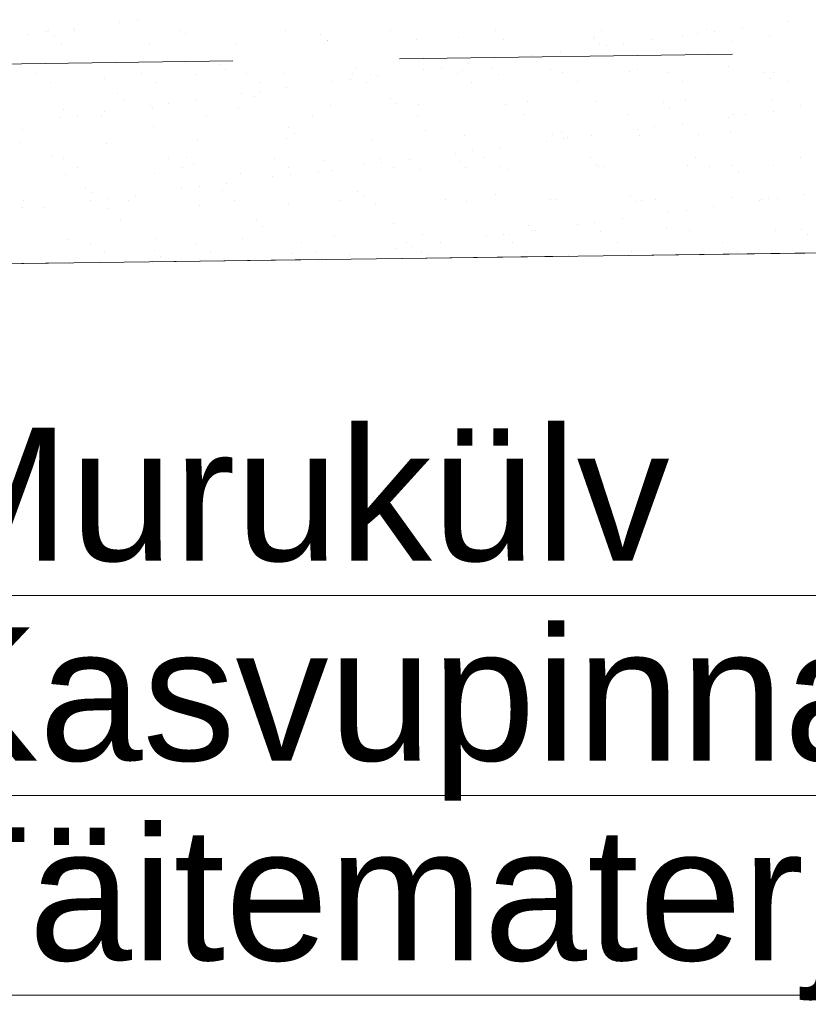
# Model space of a CAD drawing. Header units: metres. Extents: x 561538 to 562530, y 6580867 to 6581188.
# Tile 29 of 78: x 562506.65 to 562507.83, y 6580869.03 to 6580870.51. Entities that reach past the tile are written whole.
import ezdxf

# ---------------------------------------------------------------- set-up
doc = ezdxf.new("R2010")
doc.units = ezdxf.units.M
doc.linetypes.add('DASHED', pattern=[0.75, 0.5, -0.25])
doc.layers.add('KLM_lõige', color=7, linetype='Continuous', lineweight=9)
doc.layers.add('KLM_nähtavus', color=5, linetype='Continuous', lineweight=9)
doc.styles.add('SWISL_Kprojekt', font='swissl.ttf')

msp = doc.modelspace()

# ---------------------------------------------------------------- linework, layer by layer
at = {"layer": 'KLM_lõige'}
for p, q in [((562506.8233, 6580870.5099), (562506.8233, 6580870.5099)), ((562506.6898, 6580870.4939), (562506.6898, 6580870.4939)), ((562506.7278, 6580870.4973), (562506.7278, 6580870.4973)), ((562506.7968, 6580870.5064), (562506.7968, 6580870.5064)), ((562506.8872, 6580870.4933), (562506.8872, 6580870.4933)), ((562507.0454, 6580870.4936), (562507.0454, 6580870.4936)), ((562507.2036, 6580870.4939), (562507.2036, 6580870.4939)), ((562507.3618, 6580870.4941), (562507.3618, 6580870.4941)), ((562507.52, 6580870.4944), (562507.52, 6580870.4944)), ((562507.6782, 6580870.4947), (562507.6782, 6580870.4947)), ((562507.7318, 6580870.498), (562507.7318, 6580870.498)), ((562507.8008, 6580870.5071), (562507.8008, 6580870.5071)), ((562506.6601, 6580870.4884), (562506.6601, 6580870.4884)), ((562506.6865, 6580870.4919), (562506.6865, 6580870.4919)), ((562506.6992, 6580870.4853), (562506.6992, 6580870.4853)), ((562506.729, 6580870.493), (562506.729, 6580870.493)), ((562506.8961, 6580870.4894), (562506.8961, 6580870.4894)), ((562507.0993, 6580870.4877), (562507.0993, 6580870.4877)), ((562507.1087, 6580870.4791), (562507.1087, 6580870.4791)), ((562507.1098, 6580870.4792), (562507.1098, 6580870.4792)), ((562507.2427, 6580870.4809), (562507.2427, 6580870.4809)), ((562507.3056, 6580870.4832), (562507.3056, 6580870.4832)), ((562507.3727, 6580870.4803), (562507.3727, 6580870.4803)), ((562507.5089, 6580870.4814), (562507.5089, 6580870.4814)), ((562507.5099, 6580870.4852), (562507.5099, 6580870.4852)), ((562507.5951, 6580870.48), (562507.5951, 6580870.48)), ((562507.6429, 6580870.4869), (562507.6429, 6580870.4869)), ((562507.6641, 6580870.4891), (562507.6641, 6580870.4891)), ((562507.6905, 6580870.4926), (562507.6905, 6580870.4926)), ((562507.7728, 6580870.4863), (562507.7728, 6580870.4863)), ((562506.7096, 6580870.4732), (562506.7096, 6580870.4732)), ((562506.8426, 6580870.4749), (562506.8426, 6580870.4749)), ((562506.9726, 6580870.4743), (562506.9726, 6580870.4743)), ((562507.5182, 6580870.4729), (562507.5182, 6580870.4729)), ((562507.5274, 6580870.4711), (562507.5274, 6580870.4711)), ((562507.5538, 6580870.4746), (562507.5538, 6580870.4746)), ((562507.7151, 6580870.477), (562507.7151, 6580870.477)), ((562507.3906, 6580870.4531), (562507.3906, 6580870.4531)), ((562507.4171, 6580870.4565), (562507.4171, 6580870.4565)), ((562507.4584, 6580870.462), (562507.4584, 6580870.462)), ((562506.7433, 6580870.4448), (562506.7433, 6580870.4448)), ((562506.9466, 6580870.4431), (562506.9466, 6580870.4431)), ((562506.956, 6580870.4345), (562506.956, 6580870.4345)), ((562507.1529, 6580870.4386), (562507.1529, 6580870.4386)), ((562507.2539, 6580870.4351), (562507.2539, 6580870.4351)), ((562507.2803, 6580870.4385), (562507.2803, 6580870.4385)), ((562507.3216, 6580870.444), (562507.3216, 6580870.444)), ((562507.3562, 6580870.4369), (562507.3562, 6580870.4369)), ((562507.4444, 6580870.435), (562507.4444, 6580870.435)), ((562507.5744, 6580870.4344), (562507.5744, 6580870.4344)), ((562507.7116, 6580870.4393), (562507.7116, 6580870.4393)), ((562506.6715, 6580870.4286), (562506.6715, 6580870.4286)), ((562506.7741, 6580870.4223), (562506.7741, 6580870.4223)), ((562506.8297, 6580870.4288), (562506.8297, 6580870.4288)), ((562506.9113, 6580870.4273), (562506.9113, 6580870.4273)), ((562506.9879, 6580870.4291), (562506.9879, 6580870.4291)), ((562507.0443, 6580870.429), (562507.0443, 6580870.429)), ((562507.1436, 6580870.4205), (562507.1436, 6580870.4205)), ((562507.1461, 6580870.4294), (562507.1461, 6580870.4294)), ((562507.1742, 6580870.4283), (562507.1742, 6580870.4283)), ((562507.1849, 6580870.426), (562507.1849, 6580870.426)), ((562507.3043, 6580870.4297), (562507.3043, 6580870.4297)), ((562507.3114, 6580870.4333), (562507.3114, 6580870.4333)), ((562507.3655, 6580870.4283), (562507.3655, 6580870.4283)), ((562507.4625, 6580870.43), (562507.4625, 6580870.43)), ((562507.5624, 6580870.4324), (562507.5624, 6580870.4324)), ((562507.6207, 6580870.4303), (562507.6207, 6580870.4303)), ((562507.7657, 6580870.4306), (562507.7657, 6580870.4306)), ((562507.7751, 6580870.422), (562507.7751, 6580870.422)), ((562507.7789, 6580870.4306), (562507.7789, 6580870.4306)), ((562506.6929, 6580870.4149), (562506.6929, 6580870.4149)), ((562506.8511, 6580870.4152), (562506.8511, 6580870.4152)), ((562507.0093, 6580870.4155), (562507.0093, 6580870.4155)), ((562507.0481, 6580870.408), (562507.0481, 6580870.408)), ((562507.1171, 6580870.4171), (562507.1171, 6580870.4171)), ((562507.1675, 6580870.4158), (562507.1675, 6580870.4158)), ((562507.3257, 6580870.4161), (562507.3257, 6580870.4161)), ((562507.4839, 6580870.4164), (562507.4839, 6580870.4164)), ((562507.6421, 6580870.4166), (562507.6421, 6580870.4166)), ((562507.8003, 6580870.4169), (562507.8003, 6580870.4169)), ((562506.7939, 6580870.3985), (562506.7939, 6580870.3985)), ((562506.8033, 6580870.3899), (562506.8033, 6580870.3899)), ((562506.9114, 6580870.39), (562506.9114, 6580870.39)), ((562506.9804, 6580870.3991), (562506.9804, 6580870.3991)), ((562507.0002, 6580870.394), (562507.0002, 6580870.394)), ((562507.0068, 6580870.4025), (562507.0068, 6580870.4025)), ((562507.2035, 6580870.3923), (562507.2035, 6580870.3923)), ((562506.7128, 6580870.3753), (562506.7128, 6580870.3753)), ((562506.8437, 6580870.3811), (562506.8437, 6580870.3811)), ((562506.8458, 6580870.377), (562506.8458, 6580870.377)), ((562506.8701, 6580870.3845), (562506.8701, 6580870.3845)), ((562506.9758, 6580870.3764), (562506.9758, 6580870.3764)), ((562507.113, 6580870.3813), (562507.113, 6580870.3813)), ((562507.2128, 6580870.3837), (562507.2128, 6580870.3837)), ((562507.2459, 6580870.383), (562507.2459, 6580870.383)), ((562507.3759, 6580870.3824), (562507.3759, 6580870.3824)), ((562507.4097, 6580870.3878), (562507.4097, 6580870.3878)), ((562507.5131, 6580870.3873), (562507.5131, 6580870.3873)), ((562507.613, 6580870.386), (562507.613, 6580870.386)), ((562507.6224, 6580870.3775), (562507.6224, 6580870.3775)), ((562507.6461, 6580870.389), (562507.6461, 6580870.389)), ((562507.776, 6580870.3884), (562507.776, 6580870.3884)), ((562507.8193, 6580870.3815), (562507.8193, 6580870.3815)), ((562506.7069, 6580870.3631), (562506.7069, 6580870.3631)), ((562506.7334, 6580870.3665), (562506.7334, 6580870.3665)), ((562506.77, 6580870.3658), (562506.77, 6580870.3658)), ((562506.7747, 6580870.372), (562506.7747, 6580870.372)), ((562506.9282, 6580870.3661), (562506.9282, 6580870.3661)), ((562507.0864, 6580870.3664), (562507.0864, 6580870.3664)), ((562507.2446, 6580870.3666), (562507.2446, 6580870.3666)), ((562507.4028, 6580870.3669), (562507.4028, 6580870.3669)), ((562507.561, 6580870.3672), (562507.561, 6580870.3672)), ((562507.7109, 6580870.3637), (562507.7109, 6580870.3637)), ((562507.7192, 6580870.3675), (562507.7192, 6580870.3675)), ((562507.7374, 6580870.3672), (562507.7374, 6580870.3672)), ((562507.7787, 6580870.3726), (562507.7787, 6580870.3726)), ((562506.8475, 6580870.3494), (562506.8475, 6580870.3494)), ((562507.0507, 6580870.3477), (562507.0507, 6580870.3477)), ((562507.5742, 6580870.3457), (562507.5742, 6580870.3457)), ((562507.6006, 6580870.3492), (562507.6006, 6580870.3492)), ((562507.6419, 6580870.3546), (562507.6419, 6580870.3546)), ((562506.6506, 6580870.3453), (562506.6506, 6580870.3453)), ((562507.0475, 6580870.3311), (562507.0475, 6580870.3311)), ((562507.0601, 6580870.3391), (562507.0601, 6580870.3391)), ((562507.257, 6580870.3432), (562507.257, 6580870.3432)), ((562507.3146, 6580870.3354), (562507.3146, 6580870.3354)), ((562507.4476, 6580870.3371), (562507.4476, 6580870.3371)), ((562507.4603, 6580870.3415), (562507.4603, 6580870.3415)), ((562507.4639, 6580870.3312), (562507.4639, 6580870.3312)), ((562507.4697, 6580870.3329), (562507.4697, 6580870.3329)), ((562507.5052, 6580870.3366), (562507.5052, 6580870.3366)), ((562507.5776, 6580870.3365), (562507.5776, 6580870.3365)), ((562507.6666, 6580870.337), (562507.6666, 6580870.337)), ((562507.7148, 6580870.3414), (562507.7148, 6580870.3414)), ((562506.6473, 6580870.3251), (562506.6473, 6580870.3251)), ((562506.7773, 6580870.3244), (562506.7773, 6580870.3244)), ((562506.9145, 6580870.3294), (562506.9145, 6580870.3294)), ((562507.1774, 6580870.3305), (562507.1774, 6580870.3305)), ((562507.3685, 6580870.3186), (562507.3685, 6580870.3186)), ((562507.4375, 6580870.3277), (562507.4375, 6580870.3277)), ((562506.6948, 6580870.3049), (562506.6948, 6580870.3049)), ((562506.7125, 6580870.3014), (562506.7125, 6580870.3014)), ((562506.8707, 6580870.3016), (562506.8707, 6580870.3016)), ((562506.898, 6580870.3031), (562506.898, 6580870.3031)), ((562507.0289, 6580870.3019), (562507.0289, 6580870.3019)), ((562507.1871, 6580870.3022), (562507.1871, 6580870.3022)), ((562507.3007, 6580870.3097), (562507.3007, 6580870.3097)), ((562507.3272, 6580870.3132), (562507.3272, 6580870.3132)), ((562507.3453, 6580870.3025), (562507.3453, 6580870.3025)), ((562507.5035, 6580870.3028), (562507.5035, 6580870.3028)), ((562507.6617, 6580870.3031), (562507.6617, 6580870.3031)), ((562507.8199, 6580870.3034), (562507.8199, 6580870.3034)), ((562506.734, 6580870.2877), (562506.734, 6580870.2877)), ((562506.8922, 6580870.288), (562506.8922, 6580870.288)), ((562506.9074, 6580870.2945), (562506.9074, 6580870.2945)), ((562507.0504, 6580870.2883), (562507.0504, 6580870.2883)), ((562507.1043, 6580870.2986), (562507.1043, 6580870.2986)), ((562507.164, 6580870.2917), (562507.164, 6580870.2917)), ((562507.1904, 6580870.2952), (562507.1904, 6580870.2952)), ((562507.2086, 6580870.2886), (562507.2086, 6580870.2886)), ((562507.2317, 6580870.3006), (562507.2317, 6580870.3006)), ((562507.3076, 6580870.2969), (562507.3076, 6580870.2969)), ((562507.3169, 6580870.2883), (562507.3169, 6580870.2883)), ((562507.3667, 6580870.2889), (562507.3667, 6580870.2889)), ((562507.5138, 6580870.2924), (562507.5138, 6580870.2924)), ((562507.5163, 6580870.2895), (562507.5163, 6580870.2895)), ((562507.5249, 6580870.2891), (562507.5249, 6580870.2891)), ((562507.6493, 6580870.2912), (562507.6493, 6580870.2912)), ((562507.6831, 6580870.2894), (562507.6831, 6580870.2894)), ((562507.7171, 6580870.2906), (562507.7171, 6580870.2906)), ((562507.7792, 6580870.2905), (562507.7792, 6580870.2905)), ((562506.716, 6580870.2774), (562506.716, 6580870.2774)), ((562506.849, 6580870.2791), (562506.849, 6580870.2791)), ((562506.979, 6580870.2785), (562506.979, 6580870.2785)), ((562507.0272, 6580870.2737), (562507.0272, 6580870.2737)), ((562507.0537, 6580870.2772), (562507.0537, 6580870.2772)), ((562507.095, 6580870.2826), (562507.095, 6580870.2826)), ((562507.1162, 6580870.2834), (562507.1162, 6580870.2834)), ((562507.2491, 6580870.2851), (562507.2491, 6580870.2851)), ((562507.3791, 6580870.2845), (562507.3791, 6580870.2845)), ((562507.7265, 6580870.282), (562507.7265, 6580870.282)), ((562506.7453, 6580870.2585), (562506.7453, 6580870.2585)), ((562506.9169, 6580870.2592), (562506.9169, 6580870.2592)), ((562506.9582, 6580870.2646), (562506.9582, 6580870.2646)), ((562506.7547, 6580870.2499), (562506.7547, 6580870.2499)), ((562506.8215, 6580870.2466), (562506.8215, 6580870.2466)), ((562506.8905, 6580870.2557), (562506.8905, 6580870.2557)), ((562506.9516, 6580870.254), (562506.9516, 6580870.254)), ((562507.1549, 6580870.2523), (562507.1549, 6580870.2523)), ((562507.1642, 6580870.2437), (562507.1642, 6580870.2437)), ((562507.3611, 6580870.2478), (562507.3611, 6580870.2478)), ((562507.5644, 6580870.246), (562507.5644, 6580870.246)), ((562507.718, 6580870.2435), (562507.718, 6580870.2435)), ((562507.8255, 6580870.2473), (562507.8255, 6580870.2473)), ((562506.6505, 6580870.2272), (562506.6505, 6580870.2272)), ((562506.6529, 6580870.2383), (562506.6529, 6580870.2383)), ((562506.6847, 6580870.2286), (562506.6847, 6580870.2286)), ((562506.7537, 6580870.2377), (562506.7537, 6580870.2377)), ((562506.7802, 6580870.2412), (562506.7802, 6580870.2412)), ((562506.8111, 6580870.2386), (562506.8111, 6580870.2386)), ((562506.9177, 6580870.2315), (562506.9177, 6580870.2315)), ((562506.9693, 6580870.2389), (562506.9693, 6580870.2389)), ((562507.0507, 6580870.2332), (562507.0507, 6580870.2332)), ((562507.1275, 6580870.2391), (562507.1275, 6580870.2391)), ((562507.1806, 6580870.2326), (562507.1806, 6580870.2326)), ((562507.2857, 6580870.2394), (562507.2857, 6580870.2394)), ((562507.3178, 6580870.2375), (562507.3178, 6580870.2375)), ((562507.4439, 6580870.2397), (562507.4439, 6580870.2397)), ((562507.4508, 6580870.2392), (562507.4508, 6580870.2392)), ((562507.5738, 6580870.2375), (562507.5738, 6580870.2375)), ((562507.5808, 6580870.2386), (562507.5808, 6580870.2386)), ((562507.6021, 6580870.24), (562507.6021, 6580870.24)), ((562507.6888, 6580870.2293), (562507.6888, 6580870.2293)), ((562507.7578, 6580870.2383), (562507.7578, 6580870.2383)), ((562507.7603, 6580870.2403), (562507.7603, 6580870.2403)), ((562507.7707, 6580870.2416), (562507.7707, 6580870.2416)), ((562507.7842, 6580870.2418), (562507.7842, 6580870.2418)), ((562506.7805, 6580870.2266), (562506.7805, 6580870.2266)), ((562507.621, 6580870.2203), (562507.621, 6580870.2203)), ((562507.6475, 6580870.2238), (562507.6475, 6580870.2238)), ((562506.7989, 6580870.2094), (562506.7989, 6580870.2094)), ((562507.0022, 6580870.2077), (562507.0022, 6580870.2077)), ((562507.0115, 6580870.1991), (562507.0115, 6580870.1991)), ((562507.2084, 6580870.2032), (562507.2084, 6580870.2032)), ((562507.4117, 6580870.2015), (562507.4117, 6580870.2015)), ((562507.4843, 6580870.2023), (562507.4843, 6580870.2023)), ((562507.5107, 6580870.2058), (562507.5107, 6580870.2058)), ((562507.552, 6580870.2113), (562507.552, 6580870.2113)), ((562507.1194, 6580870.1856), (562507.1194, 6580870.1856)), ((562507.2523, 6580870.1873), (562507.2523, 6580870.1873)), ((562507.3476, 6580870.1843), (562507.3476, 6580870.1843)), ((562507.374, 6580870.1878), (562507.374, 6580870.1878)), ((562507.3823, 6580870.1866), (562507.3823, 6580870.1866)), ((562507.4153, 6580870.1933), (562507.4153, 6580870.1933)), ((562507.4211, 6580870.1929), (562507.4211, 6580870.1929)), ((562507.5195, 6580870.1916), (562507.5195, 6580870.1916)), ((562507.618, 6580870.197), (562507.618, 6580870.197)), ((562507.6525, 6580870.1933), (562507.6525, 6580870.1933)), ((562507.7824, 6580870.1927), (562507.7824, 6580870.1927)), ((562507.8212, 6580870.1952), (562507.8212, 6580870.1952)), ((562507.8306, 6580870.1866), (562507.8306, 6580870.1866)), ((562501.9717, 6580870.0815), (562509.2329, 6580870.1781)), ((562506.7192, 6580870.1796), (562506.7192, 6580870.1796)), ((562506.7536, 6580870.1741), (562506.7536, 6580870.1741)), ((562506.8522, 6580870.1812), (562506.8522, 6580870.1812)), ((562506.9118, 6580870.1744), (562506.9118, 6580870.1744)), ((562506.9822, 6580870.1806), (562506.9822, 6580870.1806)), ((562507.07, 6580870.1747), (562507.07, 6580870.1747)), ((562507.2282, 6580870.175), (562507.2282, 6580870.175)), ((562507.2373, 6580870.1698), (562507.2373, 6580870.1698)), ((562507.2786, 6580870.1753), (562507.2786, 6580870.1753)), ((562507.3864, 6580870.1753), (562507.3864, 6580870.1753)), ((562507.5446, 6580870.1756), (562507.5446, 6580870.1756)), ((562507.7028, 6580870.1759), (562507.7028, 6580870.1759)), ((562506.775, 6580870.1605), (562506.775, 6580870.1605)), ((562506.8494, 6580870.1631), (562506.8494, 6580870.1631)), ((562506.8588, 6580870.1545), (562506.8588, 6580870.1545)), ((562506.9332, 6580870.1608), (562506.9332, 6580870.1608)), ((562507.0557, 6580870.1586), (562507.0557, 6580870.1586)), ((562507.0914, 6580870.1611), (562507.0914, 6580870.1611)), ((562507.1418, 6580870.1573), (562507.1418, 6580870.1573)), ((562507.2108, 6580870.1663), (562507.2108, 6580870.1663)), ((562507.2496, 6580870.1614), (562507.2496, 6580870.1614)), ((562507.259, 6580870.1569), (562507.259, 6580870.1569)), ((562507.4078, 6580870.1616), (562507.4078, 6580870.1616)), ((562507.566, 6580870.1619), (562507.566, 6580870.1619)), ((562507.7242, 6580870.1622), (562507.7242, 6580870.1622)), ((562507.1005, 6580870.1518), (562507.1005, 6580870.1518))]:
    msp.add_line(p, q, dxfattribs=at)
at = {"layer": 'KLM_lõige', "color": 1, "linetype": 'DASHED', "ltscale": 0.5}
msp.add_line((562501.9717, 6580870.0815), (562509.2329, 6580870.1781), dxfattribs=at)
at = {"layer": 'KLM_lõige', "linetype": 'Continuous'}
for p, q in [((562509.1604, 6580869.645), (562506.434, 6580869.645)), ((562509.1604, 6580869.345), (562506.434, 6580869.345)), ((562509.1604, 6580869.345), (562506.434, 6580869.345)), ((562509.1604, 6580869.045), (562506.434, 6580869.045))]:
    msp.add_line(p, q, dxfattribs=at)
at = {"layer": 'KLM_nähtavus', "color": 74, "linetype": 'DASHED'}
msp.add_line((562501.9677, 6580870.3814), (562509.2377, 6580870.4782), dxfattribs=at)

# ---------------------------------------------------------------- texts
at = {"layer": 'KLM_lõige', "linetype": 'Continuous', "style": 'SWISL_Kprojekt'}
for s, p in [('Murukülv', (562506.4897, 6580869.6973, 2)), ('Kasvupinnas, 15 cm', (562506.4897, 6580869.3973, 2)), ('Täitematerjal', (562506.4897, 6580869.0973, 2))]:
    msp.add_text(s, height=0.2, dxfattribs=at).set_placement(p)

doc.saveas('drawing.dxf')
